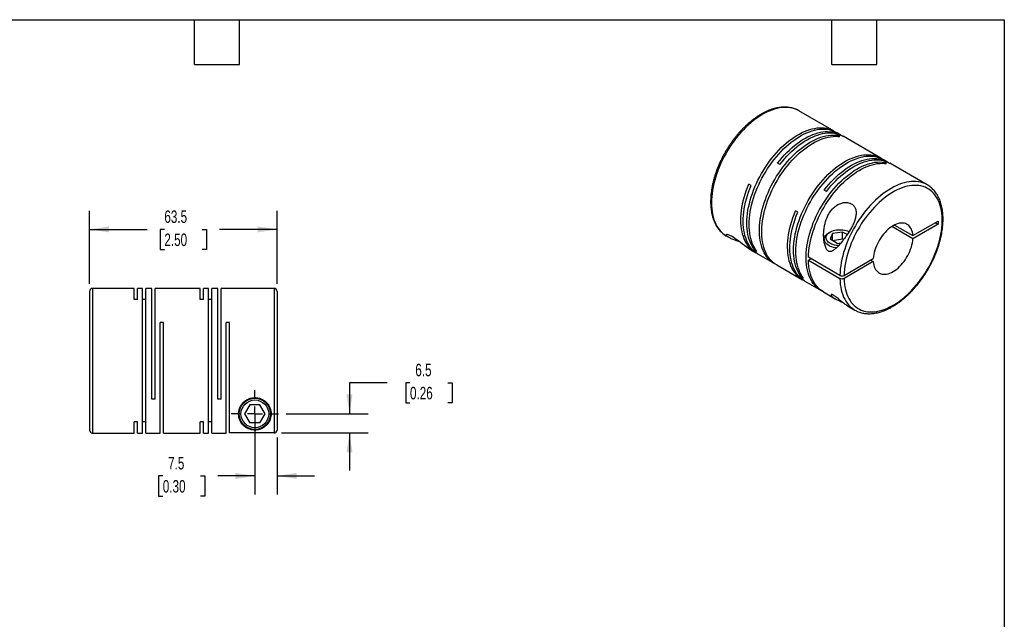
# Model space of a CAD drawing. Header units: millimetres. Extents: x 13 to 546, y 13 to 419.
# Tile 3 of 3: x 213 to 546, y 216 to 419. Entities that reach past the tile are written whole.
import ezdxf

# ---------------------------------------------------------------- set-up
doc = ezdxf.new("R2010")
doc.units = ezdxf.units.MM
doc.header["$LTSCALE"] = 2
doc.linetypes.add('SLD-Center', pattern=[19.05, 15.24, -1.27, 1.27, -1.27])
doc.linetypes.add('SLD-Solid', pattern=[0])
doc.layers.add('CENTER', color=40, linetype='SLD-Center')
doc.layers.add('DIMENSIONS', color=140, linetype='SLD-Solid', lineweight=25)
doc.layers.add('TEXT', color=140, linetype='SLD-Solid', lineweight=25)
doc.styles.add('SLDTEXTSTYLE0', font='TXT', dxfattribs={"width": 0.7})
doc.dimstyles.new('SLDDIMSTYLE2', dxfattribs={"dimtxt": 4.316016, "dimasz": 6.604, "dimexe": 0, "dimexo": 0.0625, "dimgap": 1.079004, "dimtad": 0, "dimtih": 1, "dimtoh": 1, "dimdec": 1, "dimrnd": 1e-09, "dimzin": 12, "dimdsep": 46, "dimtxsty": 'SLDTEXTSTYLE0', "dimsah": 1, "dimcen": 0.09, "dimadec": 0, "dimazin": 3, "dimtfac": 1, "dimtdec": 1, "dimtmove": 0, "dimatfit": 0, "dimfxl": 0, "dimfrac": 2, "dimtolj": 1, "dimtzin": 12, "dimarcsym": 0})
doc.dimstyles.new('SLDDIMSTYLE4', dxfattribs={"dimtxt": 4.316016, "dimasz": 6.604, "dimexe": 0, "dimexo": 0.0625, "dimgap": 1.079004, "dimtad": 0, "dimtih": 1, "dimtoh": 1, "dimdec": 1, "dimrnd": 1e-09, "dimzin": 12, "dimdsep": 46, "dimtxsty": 'SLDTEXTSTYLE0', "dimsah": 1, "dimcen": 0.09, "dimadec": 0, "dimazin": 3, "dimtfac": 1, "dimtdec": 1, "dimtofl": 0, "dimtmove": 0, "dimatfit": 3, "dimfxl": 0, "dimfrac": 2, "dimtolj": 1, "dimtzin": 12, "dimarcsym": 0})

# ---------------------------------------------------------------- blocks, each defined once
blk = doc.blocks.new('_D_5')
at = {"layer": 'DIMENSIONS'}
for p, q in [((236.28, 329.57), (236.28, 354.38)), ((299.78, 329.57), (299.78, 354.38)), ((236.28, 348.03), (255.77, 348.03)), ((261.62, 348.03), (260.17, 348.03)), ((260.17, 348.03), (260.17, 341.17)), ((274.44, 348.03), (275.89, 348.03)), ((275.89, 348.03), (275.89, 341.17)), ((299.78, 348.03), (280.29, 348.03)), ((260.17, 341.17), (261.62, 341.17)), ((275.89, 341.17), (274.44, 341.17))]:
    blk.add_line(p, q, dxfattribs=at)
for points in [[(236.28, 348.03), (242.88, 347.02), (242.88, 349.05)], [(299.78, 348.03), (293.18, 349.05), (293.18, 347.02)]]:
    blk.add_solid(points, dxfattribs=at)
at = {"layer": 'DIMENSIONS', "char_height": 4.233, "attachment_point": 1, "style": 'SLDTEXTSTYLE0'}
for s, insert in [('63.5', (261.62, 354.46)), ('2.50', (261.62, 346.63))]:
    blk.add_mtext(s, dxfattribs=dict(at, insert=insert))
blk = doc.blocks.new('_D_6')
at = {"layer": 'DIMENSIONS'}
for p, q in [((292.28, 282.99), (292.28, 258.15)), ((299.78, 277.5), (299.78, 258.15)), ((261.09, 264.5), (259.64, 264.5)), ((259.64, 264.5), (259.64, 257.64)), ((273.92, 264.5), (275.37, 264.5)), ((275.37, 264.5), (275.37, 257.64)), ((292.28, 264.5), (279.77, 264.5)), ((299.78, 264.5), (312.48, 264.5)), ((259.64, 257.64), (261.09, 257.64)), ((275.37, 257.64), (273.92, 257.64))]:
    blk.add_line(p, q, dxfattribs=at)
for points in [[(292.28, 264.5), (285.68, 265.52), (285.68, 263.48)], [(299.78, 264.5), (306.38, 263.48), (306.38, 265.52)]]:
    blk.add_solid(points, dxfattribs=at)
at = {"layer": 'DIMENSIONS', "char_height": 4.233, "attachment_point": 1, "style": 'SLDTEXTSTYLE0'}
for s, insert in [('7.5', (262.89, 270.92)), ('0.30', (261.09, 263.1))]:
    blk.add_mtext(s, dxfattribs=dict(at, insert=insert))
blk = doc.blocks.new('_D_7')
at = {"layer": 'DIMENSIONS'}
for p, q in [((337.03, 296.07), (324.33, 296.07)), ((324.33, 296.07), (324.33, 285.53)), ((344.81, 296.07), (343.36, 296.07)), ((343.36, 296.07), (343.36, 289.21)), ((357.64, 296.07), (359.09, 296.07)), ((359.09, 296.07), (359.09, 289.21)), ((343.36, 289.21), (344.81, 289.21)), ((359.09, 289.21), (357.64, 289.21)), ((302.86, 285.53), (330.68, 285.53)), ((301.32, 279.04), (330.68, 279.04)), ((324.33, 279.04), (324.33, 266.34))]:
    blk.add_line(p, q, dxfattribs=at)
for points in [[(324.33, 285.53), (325.35, 292.14), (323.31, 292.14)], [(324.33, 279.04), (323.31, 272.44), (325.35, 272.44)]]:
    blk.add_solid(points, dxfattribs=at)
at = {"layer": 'DIMENSIONS', "char_height": 4.233, "attachment_point": 1, "style": 'SLDTEXTSTYLE0'}
for s, insert in [('6.5', (346.61, 302.49)), ('0.26', (344.81, 294.67))]:
    blk.add_mtext(s, dxfattribs=dict(at, insert=insert))
blk = doc.blocks.new('SW_CENTERMARKSYMBOL_2')
at = {"layer": 'CENTER', "color": 0}
for p, q in [((0, 5.08), (0, 8.04)), ((-5.08, 0), (-8.04, 0)), ((0, 0), (-2.54, 0)), ((0, 0), (0, 2.54)), ((0, 0), (0, -2.54)), ((0, 0), (2.54, 0)), ((5.08, 0), (8.04, 0)), ((0, -5.08), (0, -8.04))]:
    blk.add_line(p, q, dxfattribs=at)

msp = doc.modelspace()

# ---------------------------------------------------------------- linework, layer by layer
for p, q in [((476.5, 388.24), (476.48, 388.25)), ((488.48, 381.32), (476.5, 388.24)), ((490.71, 380.03), (489.26, 380.87)), ((490.45, 379.47), (489.67, 379.91)), ((489.67, 379.55), (489.67, 379.91)), ((504.29, 372.2), (491.49, 379.58)), ((470.05, 370.02), (469.27, 370.46)), ((506.52, 370.91), (505.07, 371.75)), ((506.25, 370.34), (505.47, 370.79)), ((505.47, 370.42), (505.47, 370.79)), ((519.99, 363.13), (507.29, 370.46)), ((460.31, 362.95), (459.54, 363.4)), ((485.85, 360.89), (485.07, 361.34)), ((476.12, 353.83), (475.34, 354.28)), ((515.15, 345.91), (523.65, 350.81)), ((522.73, 350.28), (523.65, 349.75)), ((523.65, 350.81), (523.65, 349.75)), ((487.09, 347.14), (486.66, 346.9)), ((491.31, 347.15), (487.96, 346.64)), ((492.88, 346.25), (491.31, 347.15)), ((491.31, 344.7), (491.31, 347.15)), ((515.15, 344.84), (507.98, 348.98)), ((508.9, 349.51), (515.15, 345.91)), ((523.65, 349.75), (515.15, 344.84)), ((452, 345.8), (452.75, 345.37)), ((485.11, 344.73), (485.11, 343.75)), ((487.96, 346.64), (487.07, 344.71)), ((489.52, 343.29), (487.07, 344.71)), ((487.96, 344.19), (487.96, 346.64)), ((491.31, 344.7), (487.96, 344.19)), ((489.52, 343.29), (490.8, 343.49)), ((491.62, 344.52), (491.31, 344.7)), ((460.45, 340.92), (461.97, 340.05)), ((461.55, 341.01), (461.87, 341.19)), ((462.33, 340.56), (461.55, 341.01)), ((462.75, 339.6), (468.23, 336.43)), ((490.42, 332.45), (479.74, 338.61)), ((480.66, 338.08), (479.74, 337.55)), ((479.74, 337.55), (490.42, 331.39)), ((491.83, 332.45), (501.74, 338.17)), ((501.74, 337.11), (491.83, 331.39)), ((500.82, 337.64), (501.74, 337.11)), ((469.01, 335.98), (477.77, 330.92)), ((477.35, 331.89), (477.67, 332.07)), ((478.13, 331.44), (477.35, 331.89)), ((478.55, 330.47), (484.03, 327.31)), ((236.28, 327.03), (236.28, 280.03)), ((251.38, 328.03), (237.28, 328.03)), ((237.28, 328.03), (237.28, 279.03)), ((251.38, 324.3), (251.38, 328.03)), ((254.23, 328.03), (252.48, 328.03)), ((252.48, 324.3), (252.48, 328.03)), ((254.23, 279.03), (254.23, 328.03)), ((257.38, 328.03), (255.33, 328.03)), ((255.33, 279.03), (255.33, 328.03)), ((257.38, 290.53), (257.38, 328.03)), ((273.73, 328.03), (258.48, 328.03)), ((258.48, 290.53), (258.48, 328.03)), ((273.73, 324.3), (273.73, 328.03)), ((276.58, 328.03), (274.83, 328.03)), ((274.83, 324.3), (274.83, 328.03)), ((276.58, 279.03), (276.58, 328.03)), ((279.73, 328.03), (277.68, 328.03)), ((277.68, 279.03), (277.68, 328.03)), ((279.73, 290.53), (279.73, 328.03)), ((298.78, 328.03), (280.83, 328.03)), ((280.83, 290.53), (280.83, 328.03)), ((298.78, 328.03), (298.78, 279.04)), ((299.78, 327.03), (299.78, 280.04)), ((484.81, 326.86), (488.83, 324.54)), ((252.48, 324.3), (251.38, 324.3)), ((255.33, 324.3), (254.23, 324.3)), ((274.83, 324.3), (273.73, 324.3)), ((277.68, 324.3), (276.58, 324.3)), ((492.96, 322.16), (495.49, 320.7)), ((495.49, 320.7), (495.52, 320.68)), ((261.33, 316.53), (260.23, 316.53)), ((260.23, 279.03), (260.23, 316.53)), ((261.33, 279.03), (261.33, 316.53)), ((283.68, 316.53), (282.58, 316.53)), ((282.58, 279.03), (282.58, 316.53)), ((283.68, 279.04), (283.68, 316.53)), ((258.48, 290.53), (257.38, 290.53)), ((280.83, 290.53), (279.73, 290.53)), ((290.55, 288.53), (288.82, 285.53)), ((294.01, 288.53), (290.55, 288.53)), ((295.74, 285.53), (294.01, 288.53)), ((288.82, 285.53), (290.55, 282.53)), ((294.01, 282.53), (295.74, 285.53)), ((252.48, 282.77), (251.38, 282.77)), ((251.38, 279.03), (251.38, 282.77)), ((252.48, 279.03), (252.48, 282.77)), ((255.33, 282.77), (254.23, 282.77)), ((274.83, 282.77), (273.73, 282.77)), ((273.73, 279.03), (273.73, 282.77)), ((274.83, 279.03), (274.83, 282.77)), ((277.68, 282.77), (276.58, 282.77)), ((294.01, 282.53), (290.55, 282.53)), ((237.28, 279.03), (251.38, 279.03)), ((252.48, 279.03), (254.23, 279.03)), ((255.33, 279.03), (260.23, 279.03)), ((261.33, 279.03), (273.73, 279.03)), ((274.83, 279.03), (276.58, 279.03)), ((277.68, 279.03), (282.58, 279.03)), ((298.78, 279.04), (283.68, 279.04))]:
    msp.add_line(p, q)
at = {"flags": 128}
for points in [[(476.48, 388.25), (476.01, 388.5), (475.34, 388.79), (474.65, 389.02), (473.92, 389.2), (473.17, 389.32), (472.39, 389.38), (471.59, 389.38), (470.77, 389.32), (469.94, 389.2), (469.09, 389.02), (468.23, 388.79), (467.35, 388.49), (466.47, 388.14), (465.59, 387.74), (464.7, 387.28), (463.8, 386.76), (462.91, 386.19), (462.03, 385.58), (461.14, 384.91), (460.27, 384.19), (459.41, 383.43), (458.56, 382.63), (457.72, 381.78), (456.91, 380.9), (456.11, 379.98), (455.33, 379.02), (454.58, 378.04), (453.85, 377.02), (453.15, 375.98), (452.48, 374.91), (451.85, 373.82), (451.24, 372.72), (450.67, 371.6), (450.13, 370.47), (449.63, 369.32), (449.17, 368.18), (448.76, 367.02), (448.38, 365.87), (448.04, 364.73), (447.75, 363.58), (447.5, 362.45), (447.29, 361.33), (447.13, 360.22), (447.02, 359.14), (446.95, 358.07), (446.93, 357.03), (446.95, 356.01), (447.02, 355.02), (447.13, 354.07), (447.29, 353.15), (447.49, 352.26), (447.74, 351.42), (448.04, 350.61), (448.37, 349.85), (448.75, 349.14), (449.17, 348.47), (449.63, 347.85), (450.12, 347.28), (450.66, 346.77), (451.23, 346.31), (451.84, 345.9), (452, 345.8)], [(461.55, 341.01), (461.1, 341.63), (460.69, 342.3), (460.31, 343.02), (459.99, 343.78), (459.7, 344.59), (459.46, 345.44), (459.26, 346.32), (459.1, 347.25), (458.99, 348.2), (458.93, 349.19), (458.91, 350.21), (458.94, 351.25), (459.01, 352.31), (459.13, 353.4), (459.29, 354.5), (459.5, 355.62), (459.75, 356.75), (460.05, 357.89), (460.39, 359.03), (460.77, 360.18), (461.19, 361.33), (461.65, 362.47), (462.15, 363.61), (462.68, 364.74), (463.25, 365.86), (463.86, 366.96), (464.5, 368.04), (465.17, 369.1), (465.87, 370.14), (466.59, 371.15), (467.34, 372.14), (468.12, 373.09), (468.91, 374.01), (469.73, 374.89), (470.56, 375.73), (471.41, 376.53), (472.27, 377.28), (473.14, 378), (474.02, 378.66), (474.9, 379.28), (475.79, 379.84), (476.68, 380.36), (477.57, 380.82), (478.45, 381.22), (479.33, 381.57), (480.2, 381.86), (481.06, 382.1), (481.91, 382.28), (482.74, 382.4), (483.56, 382.46), (484.35, 382.46), (485.13, 382.4), (485.88, 382.29), (486.6, 382.11), (487.3, 381.88), (487.97, 381.59), (488.61, 381.24), (488.87, 381.08)], [(462.33, 340.56), (461.88, 341.18), (461.46, 341.85), (461.09, 342.57), (460.76, 343.34), (460.48, 344.14), (460.23, 344.99), (460.03, 345.87), (459.88, 346.8), (459.77, 347.75), (459.71, 348.74), (459.69, 349.76), (459.72, 350.8), (459.79, 351.86), (459.91, 352.95), (460.07, 354.05), (460.28, 355.17), (460.53, 356.3), (460.83, 357.44), (461.17, 358.59), (461.55, 359.73), (461.97, 360.88), (462.43, 362.02), (462.93, 363.16), (463.46, 364.29), (464.03, 365.41), (464.64, 366.51), (465.28, 367.59), (465.95, 368.65), (466.64, 369.69), (467.37, 370.71), (468.12, 371.69), (468.9, 372.64), (469.69, 373.56), (470.51, 374.44), (471.34, 375.28), (472.19, 376.08), (473.05, 376.84), (473.92, 377.55), (474.8, 378.21), (475.68, 378.83), (476.57, 379.39), (477.46, 379.91), (478.35, 380.37), (479.23, 380.77), (480.11, 381.12), (480.98, 381.41), (481.84, 381.65), (482.69, 381.83), (483.52, 381.95), (484.33, 382.01), (485.13, 382.01), (485.9, 381.95), (486.66, 381.84), (487.38, 381.66), (488.08, 381.43), (488.75, 381.14), (489.26, 380.87)], [(469.27, 370.46), (470.04, 371.43), (470.82, 372.36), (471.63, 373.26), (472.46, 374.11), (473.3, 374.93), (474.15, 375.7), (475.02, 376.43), (475.9, 377.12), (476.78, 377.75), (477.66, 378.34), (478.55, 378.87), (479.44, 379.35), (480.33, 379.78), (481.21, 380.15), (482.08, 380.47), (482.95, 380.73), (483.8, 380.93), (484.64, 381.07), (485.46, 381.16), (486.27, 381.18), (487.05, 381.15), (487.81, 381.05), (488.55, 380.9), (489.25, 380.69), (489.94, 380.43), (490.59, 380.1), (491.09, 379.8)], [(470.05, 370.02), (470.81, 370.98), (471.6, 371.91), (472.41, 372.81), (473.23, 373.66), (474.08, 374.48), (474.93, 375.25), (475.8, 375.98), (476.67, 376.67), (477.56, 377.3), (478.44, 377.89), (479.33, 378.42), (480.22, 378.9), (481.11, 379.33), (481.99, 379.7), (482.86, 380.02), (483.73, 380.28), (484.58, 380.48), (485.42, 380.62), (486.24, 380.71), (487.04, 380.73), (487.83, 380.7), (488.59, 380.61), (489.32, 380.45), (490.03, 380.24), (490.71, 379.98), (491.36, 379.65), (491.49, 379.58)], [(468.62, 336.22), (468.35, 336.36), (467.73, 336.74), (467.15, 337.18), (466.6, 337.67), (466.08, 338.21), (465.61, 338.8), (465.17, 339.44), (464.78, 340.13), (464.42, 340.87), (464.11, 341.65), (463.84, 342.47), (463.61, 343.34), (463.43, 344.24), (463.3, 345.17), (463.2, 346.14), (463.16, 347.14), (463.16, 348.17), (463.2, 349.22), (463.3, 350.29), (463.43, 351.39), (463.61, 352.5), (463.84, 353.62), (464.11, 354.75), (464.42, 355.89), (464.78, 357.04), (465.17, 358.19), (465.61, 359.34), (466.08, 360.48), (466.6, 361.61), (467.15, 362.74), (467.73, 363.85), (468.35, 364.94), (469, 366.02), (469.68, 367.07), (470.39, 368.1), (471.13, 369.1), (471.89, 370.07), (472.67, 371.01), (473.48, 371.91), (474.3, 372.78), (475.14, 373.6), (475.99, 374.38), (476.86, 375.12), (477.73, 375.82), (478.61, 376.46), (479.5, 377.06), (480.39, 377.6), (481.27, 378.1), (482.16, 378.53), (483.04, 378.92), (483.92, 379.24), (484.79, 379.52), (485.64, 379.73), (486.48, 379.88), (487.31, 379.98), (488.12, 380.02), (488.9, 380), (489.67, 379.91)], [(469.01, 335.98), (468.51, 336.29), (467.93, 336.73), (467.38, 337.22), (466.86, 337.76), (466.39, 338.35), (465.95, 338.99), (465.55, 339.68), (465.2, 340.42), (464.89, 341.2), (464.62, 342.02), (464.39, 342.89), (464.21, 343.79), (464.07, 344.72), (463.98, 345.69), (463.94, 346.69), (463.94, 347.72), (463.98, 348.77), (464.07, 349.84), (464.21, 350.94), (464.39, 352.05), (464.62, 353.17), (464.89, 354.3), (465.2, 355.45), (465.55, 356.59), (465.95, 357.74), (466.39, 358.89), (466.86, 360.03), (467.38, 361.16), (467.93, 362.29), (468.51, 363.4), (469.13, 364.49), (469.78, 365.57), (470.46, 366.62), (471.17, 367.65), (471.91, 368.65), (472.67, 369.62), (473.45, 370.56), (474.26, 371.46), (475.08, 372.33), (475.92, 373.15), (476.77, 373.94), (477.63, 374.67), (478.51, 375.37), (479.39, 376.01), (480.28, 376.61), (481.16, 377.15), (482.05, 377.65), (482.94, 378.08), (483.82, 378.47), (484.7, 378.8), (485.56, 379.07), (486.42, 379.28), (487.26, 379.43), (488.09, 379.53), (488.89, 379.57), (489.68, 379.55), (490.45, 379.47)], [(477.35, 331.89), (476.9, 332.51), (476.49, 333.18), (476.12, 333.9), (475.79, 334.66), (475.5, 335.47), (475.26, 336.31), (475.06, 337.2), (474.91, 338.12), (474.8, 339.08), (474.73, 340.07), (474.71, 341.08), (474.74, 342.12), (474.82, 343.19), (474.93, 344.28), (475.1, 345.38), (475.31, 346.5), (475.56, 347.63), (475.85, 348.77), (476.19, 349.91), (476.57, 351.06), (476.99, 352.21), (477.45, 353.35), (477.95, 354.49), (478.49, 355.62), (479.06, 356.73), (479.66, 357.83), (480.3, 358.92), (480.97, 359.98), (481.67, 361.02), (482.4, 362.03), (483.15, 363.01), (483.92, 363.97), (484.72, 364.88), (485.53, 365.76), (486.37, 366.6), (487.21, 367.4), (488.07, 368.16), (488.94, 368.87), (489.82, 369.54), (490.71, 370.15), (491.59, 370.72), (492.48, 371.23), (493.37, 371.69), (494.26, 372.1), (495.13, 372.45), (496, 372.74), (496.86, 372.98), (497.71, 373.15), (498.54, 373.27), (499.36, 373.33), (500.16, 373.34), (500.93, 373.28), (501.68, 373.16), (502.41, 372.99), (503.11, 372.76), (503.77, 372.47), (504.41, 372.12), (504.67, 371.96)], [(478.13, 331.44), (477.68, 332.06), (477.27, 332.73), (476.9, 333.45), (476.57, 334.21), (476.28, 335.02), (476.04, 335.87), (475.84, 336.75), (475.68, 337.67), (475.57, 338.63), (475.51, 339.62), (475.49, 340.63), (475.52, 341.68), (475.59, 342.74), (475.71, 343.83), (475.88, 344.93), (476.08, 346.05), (476.34, 347.18), (476.63, 348.32), (476.97, 349.46), (477.35, 350.61), (477.77, 351.76), (478.23, 352.9), (478.73, 354.04), (479.27, 355.17), (479.84, 356.28), (480.44, 357.39), (481.08, 358.47), (481.75, 359.53), (482.45, 360.57), (483.17, 361.58), (483.93, 362.56), (484.7, 363.52), (485.5, 364.43), (486.31, 365.31), (487.14, 366.16), (487.99, 366.96), (488.85, 367.71), (489.72, 368.42), (490.6, 369.09), (491.48, 369.7), (492.37, 370.27), (493.26, 370.78), (494.15, 371.24), (495.03, 371.65), (495.91, 372), (496.78, 372.29), (497.64, 372.53), (498.49, 372.71), (499.32, 372.82), (500.14, 372.89), (500.93, 372.89), (501.71, 372.83), (502.46, 372.71), (503.18, 372.54), (503.88, 372.31), (504.55, 372.02), (505.07, 371.75)], [(484.43, 327.1), (484.16, 327.24), (483.54, 327.62), (482.95, 328.05), (482.4, 328.54), (481.89, 329.08), (481.41, 329.68), (480.98, 330.32), (480.58, 331.01), (480.23, 331.75), (479.91, 332.53), (479.64, 333.35), (479.42, 334.21), (479.24, 335.11), (479.1, 336.05), (479.01, 337.02), (478.96, 338.02), (478.96, 339.04), (479.01, 340.1), (479.1, 341.17), (479.24, 342.26), (479.42, 343.37), (479.64, 344.5), (479.91, 345.63), (480.23, 346.77), (480.58, 347.92), (480.98, 349.07), (481.41, 350.21), (481.89, 351.35), (482.4, 352.49), (482.95, 353.61), (483.54, 354.72), (484.16, 355.82), (484.81, 356.89), (485.49, 357.95), (486.2, 358.97), (486.93, 359.98), (487.69, 360.95), (488.48, 361.88), (489.28, 362.79), (490.1, 363.65), (490.94, 364.48), (491.8, 365.26), (492.66, 366), (493.53, 366.69), (494.42, 367.34), (495.3, 367.94), (496.19, 368.48), (497.08, 368.97), (497.97, 369.41), (498.85, 369.79), (499.72, 370.12), (500.59, 370.39), (501.45, 370.6), (502.29, 370.76), (503.11, 370.86), (503.92, 370.89), (504.71, 370.87), (505.47, 370.79)], [(479.74, 338.61), (479.79, 339.66), (479.88, 340.74), (480.02, 341.83), (480.2, 342.94), (480.42, 344.06), (480.69, 345.2), (481.01, 346.34), (481.36, 347.48), (481.76, 348.63), (482.2, 349.78), (482.67, 350.92), (483.19, 352.05), (483.74, 353.18), (484.32, 354.29), (484.94, 355.38), (485.59, 356.45), (486.27, 357.51), (486.98, 358.54), (487.72, 359.54), (488.48, 360.51), (489.26, 361.44), (490.07, 362.34), (490.89, 363.21), (491.73, 364.03), (492.58, 364.82), (493.44, 365.56), (494.32, 366.25), (495.2, 366.89), (496.08, 367.49), (496.97, 368.03), (497.86, 368.53), (498.75, 368.96), (499.63, 369.35), (500.5, 369.67), (501.37, 369.94), (502.22, 370.16), (503.07, 370.31), (503.89, 370.41), (504.7, 370.44), (505.49, 370.42), (506.25, 370.34)], [(485.07, 361.34), (485.84, 362.31), (486.63, 363.24), (487.43, 364.13), (488.26, 364.99), (489.1, 365.81), (489.96, 366.58), (490.82, 367.31), (491.7, 367.99), (492.58, 368.63), (493.47, 369.22), (494.36, 369.75), (495.25, 370.23), (496.13, 370.66), (497.01, 371.03), (497.89, 371.35), (498.75, 371.6), (499.6, 371.8), (500.44, 371.95), (501.27, 372.03), (502.07, 372.06), (502.85, 372.02), (503.61, 371.93), (504.35, 371.78), (505.06, 371.57), (505.74, 371.3), (506.39, 370.98), (506.9, 370.67)], [(485.85, 360.89), (486.62, 361.86), (487.4, 362.79), (488.21, 363.68), (489.04, 364.54), (489.88, 365.36), (490.74, 366.13), (491.6, 366.86), (492.48, 367.55), (493.36, 368.18), (494.25, 368.77), (495.14, 369.3), (496.02, 369.78), (496.91, 370.21), (497.79, 370.58), (498.67, 370.9), (499.53, 371.15), (500.38, 371.36), (501.22, 371.5), (502.04, 371.58), (502.85, 371.61), (503.63, 371.57), (504.39, 371.48), (505.13, 371.33), (505.84, 371.12), (506.52, 370.85), (507.17, 370.53), (507.29, 370.46)], [(520, 363.13), (519.83, 363.22), (519.18, 363.54), (518.49, 363.81), (517.78, 364.01), (517.04, 364.16), (516.27, 364.25), (515.49, 364.28), (514.68, 364.25), (513.85, 364.16), (513.01, 364.02), (512.15, 363.81), (511.29, 363.54), (510.41, 363.22), (509.52, 362.85), (508.63, 362.41), (507.74, 361.92), (506.85, 361.38), (505.96, 360.79), (505.08, 360.15), (504.2, 359.46), (503.33, 358.72), (502.48, 357.94), (501.63, 357.11), (500.81, 356.25), (500, 355.35), (499.21, 354.41), (498.45, 353.44), (497.71, 352.44), (496.99, 351.41), (496.31, 350.35), (495.65, 349.27), (495.03, 348.18), (494.44, 347.06), (493.89, 345.94), (493.37, 344.8), (492.89, 343.65), (492.45, 342.5), (492.05, 341.35), (491.69, 340.2), (491.38, 339.06), (491.11, 337.92), (490.88, 336.79), (490.7, 335.68), (490.56, 334.58), (490.47, 333.5), (490.42, 332.45)], [(462.37, 339.83), (461.84, 340.12), (461.23, 340.53), (460.66, 340.98), (460.13, 341.49), (459.63, 342.06), (459.17, 342.67), (458.75, 343.33), (458.37, 344.04), (458.03, 344.79), (457.74, 345.59), (457.48, 346.43), (457.28, 347.31), (457.11, 348.22), (457, 349.17), (456.92, 350.15), (456.9, 351.16), (456.91, 352.2), (456.98, 353.26), (457.09, 354.34), (457.24, 355.44), (457.44, 356.56), (457.68, 357.68), (457.97, 358.82), (458.3, 359.96), (458.67, 361.11), (459.08, 362.26), (459.54, 363.4)], [(462.75, 339.6), (462.62, 339.67), (462.02, 340.07), (461.45, 340.53), (460.91, 341.04), (460.41, 341.6), (459.95, 342.21), (459.53, 342.87), (459.15, 343.58), (458.81, 344.34), (458.52, 345.14), (458.26, 345.97), (458.06, 346.85), (457.89, 347.77), (457.77, 348.72), (457.7, 349.7), (457.67, 350.71), (457.69, 351.75), (457.76, 352.81), (457.86, 353.89), (458.02, 354.99), (458.22, 356.1), (458.46, 357.23), (458.75, 358.37), (459.08, 359.51), (459.45, 360.66), (459.86, 361.81), (460.31, 362.95)], [(491.83, 331.39), (491.88, 330.41), (491.97, 329.47), (492.11, 328.55), (492.29, 327.68), (492.52, 326.84), (492.79, 326.04), (493.1, 325.28), (493.45, 324.57), (493.85, 323.9), (494.29, 323.29), (494.76, 322.72), (495.27, 322.2), (495.82, 321.74), (496.4, 321.33), (497.02, 320.98), (497.67, 320.68), (498.34, 320.44), (499.05, 320.26), (499.78, 320.13), (500.53, 320.07), (501.3, 320.06), (502.1, 320.11), (502.91, 320.22), (503.74, 320.39), (504.58, 320.61), (505.43, 320.9), (506.29, 321.24), (507.15, 321.63), (508.02, 322.08), (508.89, 322.58), (509.76, 323.14), (510.62, 323.74), (511.48, 324.4), (512.33, 325.1), (513.17, 325.84), (514, 326.63), (514.81, 327.46), (515.61, 328.33), (516.38, 329.23), (517.13, 330.17), (517.86, 331.13), (518.57, 332.13), (519.24, 333.15), (519.89, 334.2), (520.5, 335.26), (521.08, 336.35), (521.63, 337.44), (522.14, 338.55), (522.61, 339.67), (523.05, 340.79), (523.44, 341.91), (523.8, 343.03), (524.11, 344.15), (524.38, 345.26), (524.6, 346.36), (524.78, 347.44), (524.92, 348.51), (525.01, 349.57), (525.05, 350.59), (525.05, 351.6), (525.01, 352.57), (524.92, 353.52), (524.78, 354.43), (524.6, 355.31), (524.38, 356.15), (524.11, 356.95), (523.8, 357.71), (523.44, 358.42), (523.05, 359.09), (522.61, 359.71), (522.14, 360.28), (521.63, 360.8), (521.08, 361.26), (520.5, 361.67), (519.89, 362.03), (519.24, 362.33), (518.57, 362.57), (517.86, 362.75), (517.13, 362.88), (516.38, 362.95), (515.61, 362.96), (514.81, 362.91), (514, 362.8), (513.17, 362.63), (512.33, 362.41), (511.48, 362.13), (510.62, 361.79), (509.76, 361.39), (508.89, 360.95), (508.02, 360.45), (507.15, 359.89), (506.29, 359.29), (505.43, 358.64), (504.58, 357.94), (503.74, 357.19), (502.91, 356.41), (502.1, 355.58), (501.3, 354.71), (500.53, 353.81), (499.78, 352.87), (499.05, 351.91), (498.34, 350.91), (497.67, 349.89), (497.02, 348.84), (496.4, 347.78), (495.82, 346.7), (495.27, 345.6), (494.76, 344.5), (494.29, 343.38), (493.85, 342.26), (493.45, 341.14), (493.1, 340.02), (492.79, 338.9), (492.52, 337.79), (492.29, 336.69), (492.11, 335.6), (491.97, 334.53), (491.88, 333.48), (491.83, 332.45)], [(478.17, 330.71), (477.65, 331), (477.04, 331.4), (476.47, 331.85), (475.94, 332.36), (475.44, 332.93), (474.98, 333.54), (474.56, 334.2), (474.18, 334.91), (473.84, 335.66), (473.54, 336.46), (473.29, 337.3), (473.08, 338.18), (472.92, 339.09), (472.8, 340.04), (472.73, 341.02), (472.7, 342.03), (472.72, 343.07), (472.78, 344.13), (472.89, 345.21), (473.04, 346.31), (473.24, 347.43), (473.49, 348.56), (473.77, 349.69), (474.1, 350.84), (474.47, 351.99), (474.89, 353.13), (475.34, 354.28)], [(478.55, 330.47), (478.43, 330.55), (477.82, 330.95), (477.25, 331.41), (476.71, 331.92), (476.22, 332.48), (475.75, 333.09), (475.33, 333.75), (474.95, 334.46), (474.62, 335.21), (474.32, 336.01), (474.07, 336.85), (473.86, 337.73), (473.7, 338.64), (473.58, 339.59), (473.5, 340.57), (473.48, 341.58), (473.5, 342.62), (473.56, 343.68), (473.67, 344.76), (473.82, 345.86), (474.02, 346.98), (474.26, 348.11), (474.55, 349.25), (474.88, 350.39), (475.25, 351.54), (475.66, 352.68), (476.12, 353.83)], [(515.15, 345.91), (515.08, 346.51), (514.98, 347.09), (514.82, 347.62), (514.62, 348.11), (514.38, 348.56), (514.1, 348.95), (513.78, 349.3), (513.42, 349.59), (513.03, 349.82), (512.6, 350), (512.15, 350.12), (511.67, 350.17), (511.17, 350.17), (510.64, 350.11), (510.11, 349.98), (509.56, 349.8), (509, 349.56), (508.44, 349.26), (507.88, 348.91), (507.33, 348.51), (506.78, 348.06), (506.24, 347.56), (505.72, 347.03), (505.22, 346.45), (504.74, 345.84), (504.28, 345.2), (503.86, 344.53), (503.47, 343.84), (503.11, 343.14), (502.79, 342.42), (502.5, 341.7), (502.26, 340.98), (502.06, 340.26), (501.91, 339.54), (501.8, 338.85), (501.74, 338.17)], [(489.2, 341.75), (488.76, 341.83), (488.22, 341.95), (487.7, 342.1), (487.22, 342.29), (486.77, 342.51), (486.37, 342.76), (486.02, 343.02), (485.72, 343.31), (485.47, 343.62), (485.29, 343.94), (485.17, 344.27), (485.12, 344.61), (485.12, 344.94), (485.2, 345.28), (485.33, 345.61), (485.53, 345.92), (485.79, 346.23), (486.1, 346.51), (486.46, 346.77), (486.66, 346.9)], [(489.97, 342.52), (489.65, 342.55), (489.11, 342.62), (488.58, 342.72), (488.08, 342.87), (487.62, 343.04), (487.19, 343.25), (486.81, 343.48), (486.48, 343.74), (486.2, 344.02), (485.98, 344.32), (485.83, 344.62), (485.74, 344.94), (485.71, 345.26), (485.75, 345.58), (485.86, 345.9), (486.03, 346.21), (486.26, 346.5), (486.55, 346.77), (486.9, 347.02), (487.29, 347.25), (487.73, 347.45), (488.2, 347.62), (488.71, 347.75), (489.24, 347.85), (489.79, 347.91), (490.34, 347.94), (490.9, 347.92), (491.45, 347.87), (491.98, 347.78), (492.5, 347.65), (492.98, 347.5), (493.43, 347.3), (493.54, 347.25)], [(460.45, 340.93), (460.35, 340.98), (459.9, 341.26), (459.43, 341.58), (458.79, 342.04), (458.09, 342.57), (457.45, 343.06), (456.78, 343.59), (456.14, 344.07), (455.49, 344.55), (454.86, 344.98), (454.25, 345.38), (453.66, 345.72), (453.12, 345.99), (452.63, 346.18), (452.25, 346.28), (452, 346.28), (451.88, 346.2), (451.91, 346.04), (452.11, 345.81), (452.56, 345.49), (453.2, 345.13), (453.2, 345.13)], [(501.74, 337.11), (501.8, 336.5), (501.91, 335.93), (502.06, 335.39), (502.26, 334.9), (502.5, 334.46), (502.79, 334.06), (503.11, 333.71), (503.47, 333.42), (503.86, 333.19), (504.28, 333.01), (504.74, 332.9), (505.22, 332.84), (505.72, 332.84), (506.24, 332.91), (506.78, 333.03), (507.33, 333.21), (507.88, 333.45), (508.44, 333.75), (509, 334.1), (509.56, 334.5), (510.11, 334.95), (510.64, 335.45), (511.17, 335.99), (511.67, 336.56), (512.15, 337.18), (512.6, 337.82), (513.03, 338.48), (513.42, 339.17), (513.78, 339.88), (514.1, 340.59), (514.38, 341.31), (514.62, 342.04), (514.82, 342.76), (514.98, 343.47), (515.08, 344.17), (515.15, 344.84)], [(484.81, 326.86), (484.32, 327.17), (483.74, 327.6), (483.19, 328.09), (482.67, 328.63), (482.2, 329.22), (481.76, 329.86), (481.36, 330.55), (481.01, 331.29), (480.69, 332.07), (480.42, 332.89), (480.2, 333.75), (480.02, 334.65), (479.88, 335.58), (479.79, 336.55), (479.74, 337.55)], [(490.42, 331.39), (490.47, 330.39), (490.56, 329.41), (490.7, 328.48), (490.88, 327.57), (491.11, 326.71), (491.38, 325.89), (491.69, 325.1), (492.05, 324.37), (492.45, 323.68), (492.89, 323.03), (493.37, 322.44), (493.89, 321.9), (494.44, 321.41), (495.03, 320.98), (495.49, 320.7)]]:
    msp.add_lwpolyline(points, dxfattribs=at)
for radius in [5.3, 4.7]:
    msp.add_circle((292.28, 285.53), radius)
for centre, start, end in [((237.28, 327.03), 90, 180), ((298.78, 327.03), 0, 90), ((237.28, 280.03), 180, 270)]:
    msp.add_arc(centre, 1, start, end)
for points, knots in [([(476.48, 388.25), (476.46, 388.26), (476.25, 388.39), (475.8, 388.61), (475.14, 388.89), (474.45, 389.11), (473.73, 389.28), (473, 389.4), (472.24, 389.47), (471.47, 389.48), (470.67, 389.44), (469.86, 389.34), (469.04, 389.19), (468.21, 388.99), (467.36, 388.73), (466.51, 388.42), (465.66, 388.06), (464.8, 387.65), (463.94, 387.19), (463.08, 386.68), (462.22, 386.12), (461.38, 385.52), (460.53, 384.88), (459.7, 384.19), (458.88, 383.47), (458.08, 382.7), (457.28, 381.9), (456.51, 381.06), (455.75, 380.19), (455.01, 379.29), (454.3, 378.36), (453.6, 377.4), (452.94, 376.42), (452.3, 375.42), (451.68, 374.4), (451.1, 373.36), (450.55, 372.31), (450.03, 371.24), (449.54, 370.17), (449.08, 369.08), (448.67, 368), (448.29, 366.91), (447.94, 365.82), (447.64, 364.73), (447.37, 363.64), (447.14, 362.57), (446.96, 361.5), (446.81, 360.45), (446.71, 359.41), (446.65, 358.39), (446.63, 357.39), (446.65, 356.41), (446.71, 355.45), (446.82, 354.52), (446.97, 353.62), (447.17, 352.75), (447.4, 351.91), (447.68, 351.11), (448, 350.35), (448.36, 349.63), (448.76, 348.95), (449.19, 348.32), (449.67, 347.73), (450.17, 347.19), (450.71, 346.69), (451.28, 346.25), (451.73, 345.95), (451.99, 345.81), (452.04, 345.79)], [0, 0, 0, 0, 0.001139, 0.016197, 0.031253, 0.046327, 0.06144, 0.076609, 0.091845, 0.107154, 0.122539, 0.137994, 0.153513, 0.169085, 0.1847, 0.200349, 0.21602, 0.231706, 0.247401, 0.263098, 0.278793, 0.294484, 0.310168, 0.325846, 0.341516, 0.357179, 0.372835, 0.388484, 0.404127, 0.419765, 0.435398, 0.451027, 0.466653, 0.482278, 0.497901, 0.513524, 0.529147, 0.544772, 0.560399, 0.57603, 0.591664, 0.607303, 0.622948, 0.6386, 0.654259, 0.669926, 0.685602, 0.701287, 0.716981, 0.732684, 0.748395, 0.764112, 0.779834, 0.795557, 0.811273, 0.826978, 0.842663, 0.858317, 0.87393, 0.889491, 0.904988, 0.920413, 0.93576, 0.951029, 0.966225, 0.981358, 0.996445, 1, 1, 1, 1]), ([(495.53, 320.68), (495.69, 320.59), (496.06, 320.38), (496.68, 320.11), (497.36, 319.88), (498.07, 319.69), (498.8, 319.56), (499.55, 319.48), (500.32, 319.45), (501.11, 319.48), (501.91, 319.56), (502.73, 319.7), (503.56, 319.89), (504.41, 320.13), (505.26, 320.43), (506.11, 320.77), (506.97, 321.17), (507.83, 321.62), (508.69, 322.12), (509.54, 322.66), (510.39, 323.25), (511.24, 323.89), (512.07, 324.56), (512.89, 325.28), (513.7, 326.03), (514.5, 326.83), (515.28, 327.66), (516.04, 328.52), (516.79, 329.41), (517.51, 330.33), (518.21, 331.28), (518.88, 332.26), (519.53, 333.25), (520.15, 334.27), (520.74, 335.3), (521.3, 336.35), (521.83, 337.42), (522.33, 338.49), (522.79, 339.57), (523.22, 340.66), (523.61, 341.75), (523.96, 342.84), (524.28, 343.93), (524.55, 345.01), (524.79, 346.09), (524.99, 347.16), (525.14, 348.22), (525.26, 349.26), (525.33, 350.29), (525.36, 351.29), (525.35, 352.28), (525.29, 353.24), (525.2, 354.18), (525.06, 355.09), (524.87, 355.97), (524.65, 356.81), (524.38, 357.62), (524.07, 358.39), (523.72, 359.12), (523.34, 359.81), (522.91, 360.46), (522.45, 361.06), (521.95, 361.61), (521.42, 362.12), (520.85, 362.57), (520.38, 362.91), (520.08, 363.07), (519.99, 363.12)], [0, 0, 0, 0, 0.011897, 0.026977, 0.042069, 0.057194, 0.072372, 0.087614, 0.102929, 0.118319, 0.133781, 0.149309, 0.164894, 0.180524, 0.19619, 0.211881, 0.22759, 0.243308, 0.25903, 0.274751, 0.290469, 0.30618, 0.321885, 0.337582, 0.353272, 0.368955, 0.384631, 0.4003, 0.415964, 0.431624, 0.447279, 0.462931, 0.478581, 0.494229, 0.509878, 0.525526, 0.541176, 0.556827, 0.572482, 0.58814, 0.603803, 0.619471, 0.635146, 0.650829, 0.666519, 0.682218, 0.697925, 0.713642, 0.729368, 0.745102, 0.760844, 0.77659, 0.792338, 0.808082, 0.823816, 0.839532, 0.85522, 0.87087, 0.886471, 0.90201, 0.917479, 0.932871, 0.948184, 0.963422, 0.978595, 0.993716, 1, 1, 1, 1]), ([(494.3, 348.55), (494.54, 348.97), (494.75, 349.41), (495.15, 350.29), (495.33, 350.74), (495.63, 351.63), (495.74, 352.07), (495.89, 352.97), (495.93, 353.4), (495.9, 354.04), (495.87, 354.25), (495.8, 354.65), (495.74, 354.84), (495.61, 355.21), (495.52, 355.39), (495.33, 355.72), (495.22, 355.88), (494.84, 356.31), (494.53, 356.56), (494, 356.83), (493.81, 356.91), (493.42, 357.03), (493.21, 357.08), (492.79, 357.14), (492.58, 357.16), (492.14, 357.15), (491.91, 357.14), (491.24, 357.04), (490.8, 356.91), (490.15, 356.64), (489.93, 356.53), (489.52, 356.3), (489.32, 356.18), (488.93, 355.9), (488.74, 355.76), (488.37, 355.44), (488.2, 355.28), (487.69, 354.76), (487.39, 354.39), (486.84, 353.6), (486.59, 353.18), (485.93, 351.88), (485.61, 350.98), (485.26, 349.57), (485.16, 349.09), (485.02, 348.14), (484.97, 347.67), (484.91, 346.71), (484.91, 346.23), (484.93, 345.27), (484.97, 344.79), (485.09, 343.83), (485.17, 343.35), (485.34, 342.65), (485.41, 342.42), (485.57, 341.97), (485.66, 341.74), (485.82, 341.43), (485.88, 341.33), (486, 341.13), (486.07, 341.04), (486.29, 340.79), (486.46, 340.65), (486.72, 340.54), (486.82, 340.51), (486.99, 340.49), (487.08, 340.48), (487.35, 340.51), (487.52, 340.56), (488.01, 340.77), (488.31, 340.99), (488.91, 341.47), (489.2, 341.74), (490.06, 342.61), (490.61, 343.24), (491.44, 344.27), (491.71, 344.62), (492.26, 345.36), (492.53, 345.73), (493.32, 346.89), (493.83, 347.69), (494.3, 348.55)], [0, 0, 0, 0, 0.03125, 0.03125, 0.0625, 0.0625, 0.09375, 0.09375, 0.125, 0.125, 0.140625, 0.140625, 0.15625, 0.15625, 0.171875, 0.171875, 0.1875, 0.1875, 0.21875, 0.21875, 0.234375, 0.234375, 0.25, 0.25, 0.265625, 0.265625, 0.28125, 0.28125, 0.3125, 0.3125, 0.328125, 0.328125, 0.34375, 0.34375, 0.359375, 0.359375, 0.375, 0.375, 0.40625, 0.40625, 0.4375, 0.4375, 0.5, 0.5, 0.53125, 0.53125, 0.5625, 0.5625, 0.59375, 0.59375, 0.625, 0.625, 0.65625, 0.65625, 0.671875, 0.671875, 0.6875, 0.6875, 0.695313, 0.695313, 0.703125, 0.703125, 0.71875, 0.71875, 0.726563, 0.726563, 0.734375, 0.734375, 0.75, 0.75, 0.78125, 0.78125, 0.8125, 0.8125, 0.875, 0.875, 0.90625, 0.90625, 0.9375, 0.9375, 1, 1, 1, 1]), ([(453.2, 345.13), (453.4, 345.04), (453.8, 344.85), (454.51, 344.58), (455.28, 344.32), (455.84, 344.17), (456.12, 344.09)], [0, 0, 0, 0, 0.248137, 0.496348, 0.752123, 1, 1, 1, 1]), ([(490.42, 332.45), (490.51, 332.39), (490.62, 332.35), (490.86, 332.29), (491, 332.28), (491.39, 332.28), (491.65, 332.34), (491.83, 332.45)], [0, 0, 0, 0, 0.25, 0.25, 0.5, 0.5, 1, 1, 1, 1]), ([(491.83, 331.39), (491.74, 331.33), (491.63, 331.29), (491.39, 331.23), (491.26, 331.22), (490.87, 331.22), (490.61, 331.28), (490.42, 331.39)], [0, 0, 0, 0, 0.25, 0.25, 0.5, 0.5, 1, 1, 1, 1]), ([(492.53, 322.42), (492.34, 322.56), (491.96, 322.82), (491.29, 323.35), (490.65, 323.87), (490.06, 324.36), (489.62, 324.73), (489.23, 325.04), (488.87, 325.32), (488.46, 325.6), (488.05, 325.83), (487.77, 325.93), (487.6, 325.96), (487.48, 325.94), (487.42, 325.88), (487.4, 325.76), (487.5, 325.56), (487.76, 325.27), (488.16, 324.95), (488.66, 324.63), (489.22, 324.32), (489.75, 324.05), (490.28, 323.78), (490.74, 323.56), (491.17, 323.35), (491.42, 323.22), (491.54, 323.16)], [0, 0, 0, 0, 0.066865, 0.130705, 0.196236, 0.236164, 0.276937, 0.300591, 0.324794, 0.355654, 0.390444, 0.425004, 0.450624, 0.476925, 0.509281, 0.542128, 0.604081, 0.667706, 0.728423, 0.790739, 0.83586, 0.882128, 0.916047, 0.950858, 0.975243, 1, 1, 1, 1]), ([(492.96, 322.16), (492.95, 322.16), (492.85, 322.21), (492.69, 322.32), (492.53, 322.42)], [0, 0, 0, 0, 0.021606, 1, 1, 1, 1]), ([(297.78, 285.53), (297.78, 285.86), (297.75, 286.2), (297.62, 286.9), (297.52, 287.25), (297.23, 287.95), (297.05, 288.3), (296.58, 288.98), (296.31, 289.3), (295.82, 289.75), (295.64, 289.89), (295.27, 290.15), (295.08, 290.27), (294.67, 290.49), (294.45, 290.59), (294.01, 290.76), (293.78, 290.83), (293.08, 290.99), (292.58, 291.04), (291.86, 291.02), (291.62, 291), (291.14, 290.92), (290.91, 290.86), (290.45, 290.72), (290.23, 290.64), (289.8, 290.45), (289.6, 290.34), (289.01, 289.98), (288.66, 289.7), (288.2, 289.23), (288.06, 289.07), (287.81, 288.74), (287.69, 288.57), (287.48, 288.23), (287.39, 288.06), (287.22, 287.7), (287.15, 287.53), (286.97, 287), (286.88, 286.65), (286.79, 285.97), (286.77, 285.63), (286.81, 284.66), (286.94, 284.07), (287.26, 283.25), (287.39, 282.99), (287.68, 282.51), (287.84, 282.28), (288.18, 281.85), (288.37, 281.65), (288.79, 281.27), (289.01, 281.1), (289.51, 280.77), (289.77, 280.63), (290.21, 280.43), (290.37, 280.37), (290.7, 280.26), (290.88, 280.21), (291.18, 280.14), (291.28, 280.12), (291.49, 280.09), (291.6, 280.07), (291.95, 280.04), (292.19, 280.03), (292.56, 280.04), (292.68, 280.05), (292.91, 280.07), (293.02, 280.08), (293.35, 280.13), (293.54, 280.18), (294.08, 280.32), (294.4, 280.45), (294.97, 280.72), (295.22, 280.88), (295.93, 281.38), (296.33, 281.76), (296.83, 282.43), (296.98, 282.67), (297.25, 283.17), (297.37, 283.43), (297.66, 284.27), (297.78, 284.87), (297.78, 285.53)], [0, 0, 0, 0, 0.03125, 0.03125, 0.0625, 0.0625, 0.09375, 0.09375, 0.125, 0.125, 0.140625, 0.140625, 0.15625, 0.15625, 0.171875, 0.171875, 0.1875, 0.1875, 0.21875, 0.21875, 0.234375, 0.234375, 0.25, 0.25, 0.265625, 0.265625, 0.28125, 0.28125, 0.3125, 0.3125, 0.328125, 0.328125, 0.34375, 0.34375, 0.359375, 0.359375, 0.375, 0.375, 0.40625, 0.40625, 0.4375, 0.4375, 0.5, 0.5, 0.53125, 0.53125, 0.5625, 0.5625, 0.59375, 0.59375, 0.625, 0.625, 0.65625, 0.65625, 0.671875, 0.671875, 0.6875, 0.6875, 0.695313, 0.695313, 0.703125, 0.703125, 0.71875, 0.71875, 0.726563, 0.726563, 0.734375, 0.734375, 0.75, 0.75, 0.78125, 0.78125, 0.8125, 0.8125, 0.875, 0.875, 0.90625, 0.90625, 0.9375, 0.9375, 1, 1, 1, 1]), ([(298.78, 279.04), (298.91, 279.04), (299.04, 279.07), (299.28, 279.17), (299.39, 279.24), (299.67, 279.52), (299.78, 279.78), (299.78, 280.04)], [0, 0, 0, 0, 0.25, 0.25, 0.5, 0.5, 1, 1, 1, 1])]:
    msp.add_open_spline(points, degree=3, knots=knots)
at = {"layer": 'TEXT'}
for p, q in [((12.7, 419.1), (546.1, 419.1)), ((271.78, 403.86), (271.78, 419.1)), ((287.02, 403.86), (287.02, 419.1)), ((487.68, 403.86), (487.68, 419.1)), ((502.92, 403.86), (502.92, 419.1)), ((546.1, 419.1), (546.1, 12.7)), ((271.78, 403.86), (287.02, 403.86)), ((487.68, 403.86), (502.92, 403.86))]:
    msp.add_line(p, q, dxfattribs=at)

# ---------------------------------------------------------------- block references
at = {"layer": 'CENTER'}
msp.add_blockref('SW_CENTERMARKSYMBOL_2', (292.28, 285.53), dxfattribs=at)

# ---------------------------------------------------------------- dimensions: what is measured, and where the dimension line sits
at = {"layer": 'DIMENSIONS'}
for base, p1, p2, dimstyle, picture, middle in [((236.28, 348.03), (299.78, 327.03), (236.28, 327.03), 'SLDDIMSTYLE4', '_D_5', (268.03, 348.03)), ((292.28, 264.5), (299.78, 280.04), (292.28, 285.53), 'SLDDIMSTYLE2', '_D_6', (267.5, 264.5))]:
    dim = msp.add_linear_dim(base=base, p1=p1, p2=p2, dimstyle=dimstyle, dxfattribs=at)
    dim.commit()
    dim.dimension.update_dxf_attribs({"geometry": picture, "text_midpoint": middle, "dimtype": 160})
dim = msp.add_linear_dim(base=(324.33, 285.53), p1=(298.78, 279.04), p2=(300.32, 285.53), angle=90, dimstyle='SLDDIMSTYLE2', dxfattribs=at)
dim.commit()
dim.dimension.update_dxf_attribs({"geometry": '_D_7', "text_midpoint": (324.33, 296.07), "dimtype": 160})

doc.saveas('drawing.dxf')
